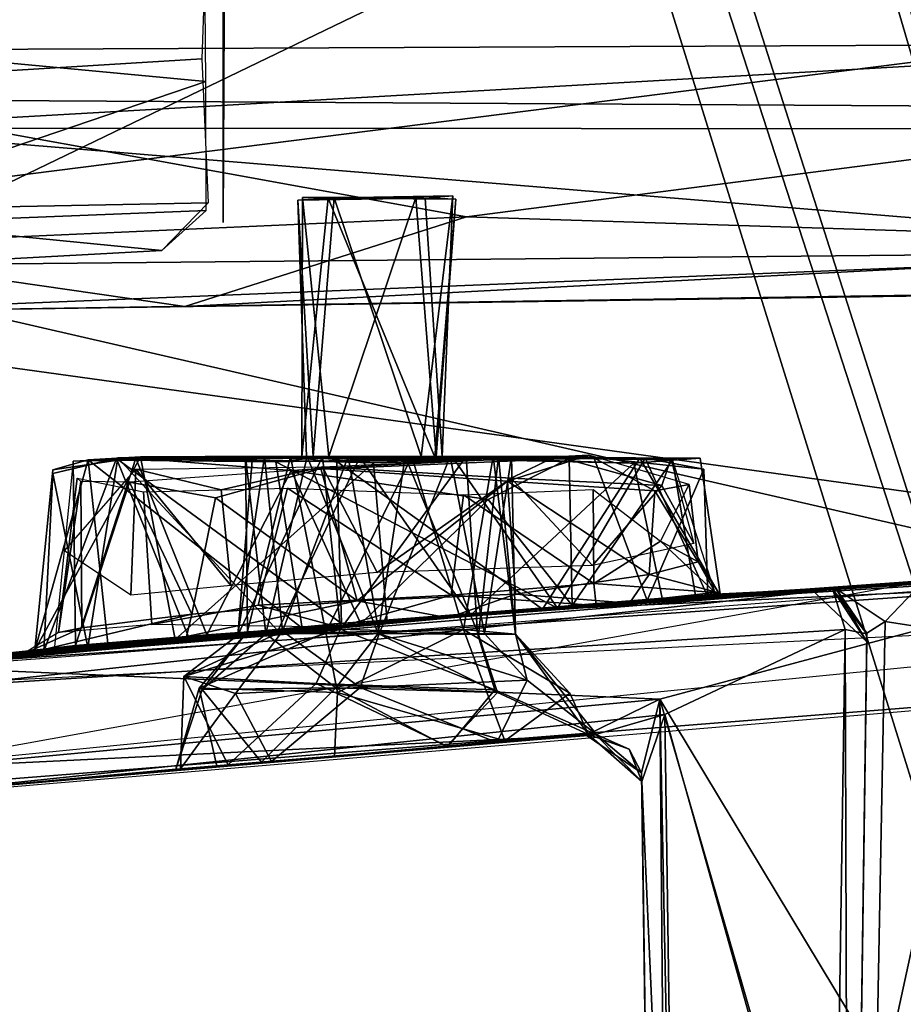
# Model space of a CAD drawing. Header units: millimetres. Extents: x -367 to 317, y -615 to 392.
# Tile 113 of 191: x -74 to -57, y 111 to 131. Entities that reach past the tile are written whole.
import ezdxf

# ---------------------------------------------------------------- set-up
doc = ezdxf.new("R2010")
doc.units = ezdxf.units.MM
doc.layers.add('Fbx_Root', color=7, linetype='Continuous', true_color=0x000000)
doc.styles.add('Default', font='arial.ttf')
doc.dimstyles.new('Default', dxfattribs={"dimscale": 10, "dimtxt": 2.5, "dimasz": 3, "dimexe": 1, "dimexo": 0.5, "dimgap": 0.8, "dimtad": 1, "dimtoh": 1, "dimzin": 1, "dimdsep": 46, "dimtxsty": 'Default', "dimcen": 2.5, "dimadec": 1, "dimazin": 1, "dimtfac": 1, "dimtdec": 4, "dimtix": 1, "dimtofl": 0, "dimtmove": 1, "dimatfit": 3, "dimfxl": 1, "dimtolj": 1, "dimtzin": 1, "dimarcsym": 0})

# ---------------------------------------------------------------- blocks, each defined once
blk = doc.blocks.new('*D1')
at = {"layer": 'Defpoints', "color": 0}
for p in [(-317.816, 295.28), (317.184, 295.28), (-317.816, -604.775)]:
    blk.add_point(p, dxfattribs=at)
at = {"layer": 'Fbx_Root', "color": 0, "lineweight": -2}
for p, q in [((-317.816, 290.28), (-317.816, -614.775)), ((317.184, 290.28), (317.184, -614.775)), ((287.184, -604.775), (-287.816, -604.775))]:
    blk.add_line(p, q, dxfattribs=at)
at = {"layer": 'Fbx_Root', "color": 0}
for points in [[(-287.816, -599.775), (-287.816, -609.775), (-317.816, -604.775)], [(287.184, -609.775), (287.184, -599.775), (317.184, -604.775)]]:
    blk.add_solid(points, dxfattribs=at)
at = {"layer": 'Fbx_Root', "color": 0, "insert": (-0.316, -584.012), "char_height": 25, "attachment_point": 5, "style": 'Default'}
blk.add_mtext('\\A1;635.00', dxfattribs=at)

msp = doc.modelspace()

# ---------------------------------------------------------------- linework, layer by layer
at = {"layer": 'Fbx_Root'}
for points in [[(-25.911, 24.415, 145.631), (-82.954, 219.261, 125.702), (-120.995, 322.14, 74.347)], [(-89.435, 220.459, 91.83), (-25.911, 24.415, 145.631), (-120.995, 322.14, 74.347)], [(0.781, 36.134, 150.179), (-36.184, 138.696, 142.664), (-94.951, 315.452, 97.17)], [(-94.951, 315.452, 97.17), (-44.542, 171.205, 100.299), (0.781, 36.134, 150.179)], [(-22.748, 28.501, 150.426), (-23.519, 26.824, 115.768), (-109.579, 310.734, 97.414)], [(-68.065, 172.815, 99.126), (-109.579, 310.734, 97.414), (-23.519, 26.824, 115.768)], [(-109.579, 310.734, 97.414), (-69.173, 182.271, 129.492), (-22.748, 28.501, 150.426)], [(-70.267, 266.657, 85.949), (-46.929, 179.424, 135.432), (5.797, 34.736, 144.642)], [(5.797, 34.736, 144.642), (-25.009, 132.765, 105.522), (-70.267, 266.657, 85.949)], [(-77.224, 222.849, 124.459), (-39.781, 100.657, 152.196), (-69.173, 182.271, 129.492)], [(-39.781, 100.657, 152.196), (-77.224, 222.849, 124.459), (-53.35, 174.077, 137.115)], [(-89.435, 220.459, 91.83), (-68.065, 172.815, 99.126), (-28.272, 24.105, 116.668)], [(-28.272, 24.105, 116.668), (-25.911, 24.415, 145.631), (-89.435, 220.459, 91.83)], [(-82.954, 219.261, 125.702), (-25.911, 24.415, 145.631), (-21.602, 27.231, 168.404)], [(-82.954, 219.261, 125.702), (-21.602, 27.231, 168.404), (-49.184, 120.055, 150.115)], [(-49.184, 120.055, 150.115), (-70.175, 214.27, 130.217), (-82.954, 219.261, 125.702)], [(-70.175, 214.27, 130.217), (-49.184, 120.055, 150.115), (-38.642, 117.213, 152.783)], [(-70.175, 214.27, 130.217), (-38.642, 117.213, 152.783), (-40.866, 153.038, 144.157)], [(-95.537, 129.043, 428.681), (-28.47, 141.174, 425.957), (-27.035, 187.969, 423.747), (-108.124, 176.948, 426.756)], [(-22.748, 28.501, 150.426), (-69.173, 182.271, 129.492), (-19.906, 31.382, 165.312)], [(-69.173, 182.271, 129.492), (-39.781, 100.657, 152.196), (-19.906, 31.382, 165.312)], [(-23.519, 26.824, 115.768), (-28.272, 24.105, 116.668), (-68.065, 172.815, 99.126)], [(-94.968, 140.06, 353.81), (-47.018, 157.899, 353.849), (-69.397, 54.76, 353.82)], [(-47.018, 157.899, 353.849), (-68.71, -22.938, 353.808), (-69.397, 54.76, 353.82)], [(-43.864, -195.076, 353.854), (-68.71, -22.938, 353.808), (-47.018, 157.899, 353.849)], [(-45.26, 141.793, 283.761), (-80.42, 124.81, 280.69), (-81.334, 155.72, 292.018)], [(-44.401, 150.598, 341.491), (-82.277, 143.144, 339.707), (-82.489, 126.745, 334.844), (-44.629, 131.55, 336.907)], [(-45.26, 141.793, 283.761), (-51.249, 120.766, 277.11), (-80.42, 124.81, 280.69)], [(-95.537, 129.043, 428.681), (-37.423, 37.545, 429.661), (-28.47, 141.174, 425.957)], [(-69.397, 54.76, 353.82), (-83.32, 61.728, 353.78), (-94.968, 140.06, 353.81)], [(-70.371, 135.1, 308.116), (-70.371, 127.886, 312.636), (-70.372, 133.095, 313.324)], [(-78.805, 130.376, 309.268), (-70.74, 132.653, 308.564), (-78.741, 134.343, 307.908)], [(-70.79, 130.059, 324.902), (-79.119, 129.547, 324.863), (-79.408, 133.986, 326.695), (-70.655, 134.033, 326.46)], [(-70.355, 130.88, 316.046), (-70.372, 133.095, 313.324), (-70.371, 127.886, 312.636)], [(-70.369, 133.091, 321.36), (-70.373, 131.526, 319.749), (-70.371, 126.844, 320.472)], [(-70.371, 126.844, 320.472), (-70.371, 132.78, 325.904), (-70.369, 133.091, 321.36)], [(-78.805, 130.376, 309.268), (-70.71, 129.615, 310.25), (-70.74, 132.653, 308.564)], [(-49.088, 130.362, 300.737), (-49.054, 132.031, 299.299), (-78.69, 131.417, 299.325), (-78.648, 130.233, 300.291)], [(-49.006, 131.928, 304.716), (-49.036, 129.092, 305.846), (-78.299, 129.265, 306.19), (-78.222, 131.972, 305.13)], [(-82.489, 126.745, 334.844), (-45.448, 118.218, 334.465), (-44.629, 131.55, 336.907)], [(-70.373, 131.526, 319.749), (-70.355, 130.88, 316.046), (-70.371, 126.844, 320.472)], [(-70.371, 127.886, 312.636), (-70.371, 126.844, 320.472), (-70.355, 130.88, 316.046)], [(-79.15, 126.746, 313.126), (-70.71, 129.615, 310.25), (-78.805, 130.376, 309.268)], [(-78.648, 130.233, 300.291), (-78.204, 128.697, 300.827), (-49.088, 130.362, 300.737)], [(-49.088, 130.362, 300.737), (-78.204, 128.697, 300.827), (-48.487, 128.685, 301.253)], [(-79.394, 127.062, 321.758), (-79.119, 129.547, 324.863), (-70.79, 130.059, 324.902), (-70.664, 127.235, 321.581)], [(-79.15, 126.746, 313.126), (-70.705, 127.081, 313.424), (-70.71, 129.615, 310.25)], [(-65.596, 126.957, 307.658), (-79.151, 126.357, 308.429), (-78.299, 129.265, 306.19)], [(-78.299, 129.265, 306.19), (-49.036, 129.092, 305.846), (-65.596, 126.957, 307.658)], [(-95.537, 129.043, 428.681), (-113.369, -25.451, 435.337), (-73.598, -53.235, 434.339), (-37.423, 37.545, 429.661)], [(-48.106, 126.397, 307.45), (-65.596, 126.957, 307.658), (-49.036, 129.092, 305.846)], [(-78.65, 125.994, 300.817), (-48.878, 126.282, 301.271), (-78.204, 128.697, 300.827)], [(-48.487, 128.685, 301.253), (-78.204, 128.697, 300.827), (-48.878, 126.282, 301.271)], [(-68.193, 127.331, 317.943), (-65.864, 127.368, 318.462), (-66.409, 127.321, 320.805), (-68.907, 127.286, 320.394)], [(-68.606, 122.246, 318.357), (-68.193, 127.331, 317.943), (-68.907, 127.286, 320.394)], [(-68.907, 127.286, 320.394), (-66.409, 127.321, 320.805), (-66.07, 122.243, 320.866), (-68.737, 122.244, 320.317)], [(-68.828, 122.249, 290.12), (-68.814, 127.335, 291.827), (-68.295, 122.247, 292.468)], [(-68.308, 127.321, 289.554), (-68.814, 127.335, 291.827), (-68.828, 122.249, 290.12)], [(-66.219, 122.237, 289.468), (-68.308, 127.321, 289.554), (-68.828, 122.249, 290.12)], [(-65.802, 127.303, 290.045), (-66.591, 127.335, 292.505), (-68.814, 127.335, 291.827), (-68.308, 127.321, 289.554)], [(-66.591, 127.335, 292.505), (-68.295, 122.247, 292.468), (-68.814, 127.335, 291.827)], [(-66.485, 122.246, 317.768), (-68.193, 127.331, 317.943), (-68.606, 122.246, 318.357)], [(-68.308, 127.321, 289.554), (-66.219, 122.237, 289.468), (-65.802, 127.303, 290.045)], [(-68.295, 122.247, 292.468), (-66.591, 127.335, 292.505), (-66.19, 122.246, 292.214)], [(-68.193, 127.331, 317.943), (-66.485, 122.246, 317.768), (-65.864, 127.368, 318.462)], [(-66.591, 127.335, 292.505), (-65.802, 127.303, 290.045), (-66.19, 122.246, 292.214)], [(-66.07, 122.243, 320.866), (-65.864, 127.368, 318.462), (-66.485, 122.246, 317.768)], [(-66.07, 122.243, 320.866), (-66.409, 127.321, 320.805), (-65.864, 127.368, 318.462)], [(-66.19, 122.246, 292.214), (-65.802, 127.303, 290.045), (-66.219, 122.237, 289.468)], [(-79.394, 127.062, 321.758), (-70.664, 127.235, 321.581), (-71.576, 126.294, 317.349)], [(-68.606, 122.246, 318.357), (-68.907, 127.286, 320.394), (-68.737, 122.244, 320.317)], [(-79.15, 126.746, 313.126), (-79.519, 125.863, 318.239), (-71.576, 126.294, 317.349), (-70.705, 127.081, 313.424)], [(-79.394, 127.062, 321.758), (-71.576, 126.294, 317.349), (-79.519, 125.863, 318.239)], [(-65.596, 126.957, 307.658), (-71.127, 125.195, 307.066), (-79.151, 126.357, 308.429)], [(-71.127, 125.195, 307.066), (-65.596, 126.957, 307.658), (-48.106, 126.397, 307.45)], [(-45.448, 118.218, 334.465), (-82.489, 126.745, 334.844), (-84.611, 115.119, 331.844)], [(-79.151, 126.357, 308.429), (-71.127, 125.195, 307.066), (-78.935, 125.083, 307.928)], [(-71.127, 125.195, 307.066), (-48.106, 126.397, 307.45), (-48.835, 125.514, 306.603)], [(-78.65, 125.994, 300.817), (-78.643, 125.087, 301.778), (-48.878, 126.282, 301.271)], [(-48.193, 125.55, 302.118), (-48.878, 126.282, 301.271), (-78.643, 125.087, 301.778)], [(-48.193, 125.55, 302.118), (-78.643, 125.087, 301.778), (-48.835, 125.514, 306.603)], [(-71.127, 125.195, 307.066), (-48.835, 125.514, 306.603), (-78.643, 125.087, 301.778)], [(-78.643, 125.087, 301.778), (-78.935, 125.083, 307.928), (-71.127, 125.195, 307.066)], [(-81.847, 115.234, 278.466), (-80.42, 124.81, 280.69), (-51.249, 120.766, 277.11)], [(-63.19, 122.273, 323.111), (-68.452, 122.014, 325.241), (-64.788, 121.766, 325.061)], [(-63.19, 122.273, 323.111), (-64.788, 121.766, 325.061), (-61.897, 121.573, 322.335)], [(-61.221, 121.695, 319.157), (-63.19, 122.273, 323.111), (-61.897, 121.573, 322.335)], [(-71.312, 118.655, 285.607), (-71.996, 122.243, 286.504), (-74.07, 118.443, 289.931)], [(-73.715, 121.983, 290.098), (-74.07, 118.443, 289.931), (-71.996, 122.243, 286.504)], [(-73.715, 121.983, 290.098), (-73.023, 122.183, 294.047), (-74.07, 118.443, 289.931)], [(-74.07, 118.443, 289.931), (-73.023, 122.183, 294.047), (-72.636, 118.577, 294.974)], [(-73.895, 118.425, 321.024), (-72.464, 122.21, 323.262), (-71.039, 118.672, 324.978)], [(-73.714, 121.912, 319.489), (-72.464, 122.21, 323.262), (-73.895, 118.425, 321.024)], [(-71.996, 122.243, 286.504), (-73.023, 122.183, 294.047), (-73.715, 121.983, 290.098)], [(-72.464, 122.21, 323.262), (-73.714, 121.912, 319.489), (-72.443, 122.221, 315.255)], [(-73.714, 121.912, 319.489), (-73.032, 118.493, 315.776), (-72.443, 122.221, 315.255)], [(-73.273, 118.532, 293.472), (-73.32, 122.153, 291.244), (-73.689, 118.449, 288.937)], [(-69.796, 122.246, 291.619), (-69.558, 122.248, 289.635), (-73.32, 122.153, 291.244)], [(-73.32, 122.153, 291.244), (-69.558, 122.248, 289.635), (-70.509, 122.246, 286.813)], [(-73.32, 122.153, 291.244), (-72.088, 122.218, 294.635), (-69.796, 122.246, 291.619)], [(-72.088, 122.218, 294.635), (-73.32, 122.153, 291.244), (-73.273, 118.532, 293.472)], [(-73.273, 118.532, 293.472), (-70.69, 118.747, 296.486), (-72.088, 122.218, 294.635)], [(-69.302, 118.822, 312.997), (-72.443, 122.221, 315.255), (-73.032, 118.493, 315.776)], [(-73.023, 122.183, 294.047), (-71.996, 122.243, 286.504), (-68.295, 122.247, 292.468)], [(-73.023, 122.183, 294.047), (-68.295, 122.247, 292.468), (-69.338, 122.143, 297.204)], [(-72.636, 118.577, 294.974), (-73.023, 122.183, 294.047), (-68.819, 118.878, 297.699)], [(-69.338, 122.143, 297.204), (-68.819, 118.878, 297.699), (-73.023, 122.183, 294.047)], [(-72.538, 122.205, 316.484), (-70.72, 122.252, 324.003), (-69.931, 122.245, 319.783)], [(-68.36, 122.159, 313.7), (-72.538, 122.205, 316.484), (-69.048, 122.25, 317.362)], [(-69.931, 122.245, 319.783), (-69.048, 122.25, 317.362), (-72.538, 122.205, 316.484)], [(-72.464, 122.21, 323.262), (-72.443, 122.221, 315.255), (-68.606, 122.246, 318.357)], [(-68.606, 122.246, 318.357), (-68.737, 122.244, 320.317), (-72.464, 122.21, 323.262)], [(-68.138, 122.15, 325.973), (-72.464, 122.21, 323.262), (-68.737, 122.244, 320.317), (-66.07, 122.243, 320.866)], [(-68.138, 122.15, 325.973), (-68.05, 118.964, 326.069), (-72.464, 122.21, 323.262)], [(-71.039, 118.672, 324.978), (-72.464, 122.21, 323.262), (-68.05, 118.964, 326.069)], [(-67.686, 122.232, 312.978), (-66.485, 122.246, 317.768), (-68.606, 122.246, 318.357), (-72.443, 122.221, 315.255)], [(-72.443, 122.221, 315.255), (-69.302, 118.822, 312.997), (-67.686, 122.232, 312.978)], [(-68.422, 122.248, 293.443), (-69.796, 122.246, 291.619), (-72.088, 122.218, 294.635)], [(-72.088, 122.218, 294.635), (-63.58, 122.206, 295.499), (-68.422, 122.248, 293.443)], [(-69.039, 121.974, 296.766), (-72.088, 122.218, 294.635), (-70.69, 118.747, 296.486)], [(-63.58, 122.206, 295.499), (-72.088, 122.218, 294.635), (-69.039, 121.974, 296.766)], [(-68.828, 122.249, 290.12), (-71.996, 122.243, 286.504), (-67.422, 122.121, 284.312)], [(-71.996, 122.243, 286.504), (-68.828, 122.249, 290.12), (-68.295, 122.247, 292.468)], [(-71.996, 122.243, 286.504), (-71.312, 118.655, 285.607), (-67.422, 122.121, 284.312)], [(-67.153, 119.002, 284.32), (-67.422, 122.121, 284.312), (-71.312, 118.655, 285.607)], [(-70.72, 122.252, 324.003), (-63.262, 122.251, 323.208), (-66.8, 122.247, 321.937)], [(-66.8, 122.247, 321.937), (-68.722, 122.246, 321.573), (-70.72, 122.252, 324.003)], [(-68.722, 122.246, 321.573), (-69.931, 122.245, 319.783), (-70.72, 122.252, 324.003)], [(-65.025, 122.249, 285.939), (-70.509, 122.246, 286.813), (-67.916, 122.248, 288.403)], [(-69.558, 122.248, 289.635), (-67.916, 122.248, 288.403), (-70.509, 122.246, 286.813)], [(-69.796, 122.246, 291.619), (-70.084, 118.738, 291.45), (-69.558, 122.248, 289.635)], [(-69.558, 122.248, 289.635), (-70.084, 118.738, 291.45), (-69.209, 118.817, 288.969)], [(-68.422, 122.248, 293.443), (-70.084, 118.738, 291.45), (-69.796, 122.246, 291.619)], [(-70.084, 118.738, 291.45), (-68.422, 122.248, 293.443), (-68.07, 118.854, 293.731)], [(-69.048, 122.25, 317.362), (-69.931, 122.245, 319.783), (-69.894, 118.807, 318.512)], [(-68.722, 122.246, 321.573), (-69.535, 118.764, 321.068), (-69.931, 122.245, 319.783)], [(-69.931, 122.245, 319.783), (-69.535, 118.764, 321.068), (-69.894, 118.807, 318.512)], [(-68.354, 118.787, 316.874), (-69.048, 122.25, 317.362), (-69.894, 118.807, 318.512)], [(-69.558, 122.248, 289.635), (-69.209, 118.817, 288.969), (-67.916, 122.248, 288.403)], [(-69.535, 118.764, 321.068), (-68.722, 122.246, 321.573), (-67.33, 118.773, 322.097)], [(-68.295, 122.247, 292.468), (-66.19, 122.246, 292.214), (-65.849, 122.209, 297.146), (-69.338, 122.143, 297.204)], [(-65.849, 122.209, 297.146), (-63.805, 119.266, 296.675), (-69.338, 122.143, 297.204)], [(-68.819, 118.878, 297.699), (-69.338, 122.143, 297.204), (-63.805, 119.266, 296.675)], [(-65.523, 119.123, 312.992), (-67.686, 122.232, 312.978), (-69.302, 118.822, 312.997)], [(-67.31, 118.765, 288.236), (-67.916, 122.248, 288.403), (-69.209, 118.817, 288.969)], [(-69.048, 122.25, 317.362), (-66.669, 122.247, 316.803), (-68.36, 122.159, 313.7)], [(-69.048, 122.25, 317.362), (-68.354, 118.787, 316.874), (-66.669, 122.247, 316.803)], [(-63.58, 122.206, 295.499), (-69.039, 121.974, 296.766), (-65.17, 121.403, 296.802)], [(-63.096, 122.231, 286.169), (-66.219, 122.237, 289.468), (-68.828, 122.249, 290.12), (-67.422, 122.121, 284.312)], [(-66.8, 122.247, 321.937), (-67.33, 118.773, 322.097), (-68.722, 122.246, 321.573)], [(-65.599, 122.246, 292.972), (-68.422, 122.248, 293.443), (-63.58, 122.206, 295.499)], [(-65.599, 122.246, 292.972), (-68.07, 118.854, 293.731), (-68.422, 122.248, 293.443)], [(-68.419, 122.045, 285.167), (-63.835, 122.254, 286.931), (-64.717, 121.822, 285.331)], [(-62.165, 122.208, 316.376), (-68.36, 122.159, 313.7), (-66.669, 122.247, 316.803)], [(-65.653, 118.847, 317.192), (-66.669, 122.247, 316.803), (-68.354, 118.787, 316.874)], [(-68.138, 122.15, 325.973), (-66.07, 122.243, 320.866), (-62.191, 122.215, 323.379)], [(-62.191, 122.215, 323.379), (-64.102, 119.25, 325.248), (-68.138, 122.15, 325.973)], [(-68.05, 118.964, 326.069), (-68.138, 122.15, 325.973), (-64.102, 119.25, 325.248)], [(-68.07, 118.854, 293.731), (-65.599, 122.246, 292.972), (-65.381, 118.767, 292.923)], [(-67.916, 122.248, 288.403), (-65.915, 122.246, 288.765), (-65.025, 122.249, 285.939)], [(-67.916, 122.248, 288.403), (-67.31, 118.765, 288.236), (-65.915, 122.246, 288.765)], [(-62.312, 122.118, 314.93), (-66.485, 122.246, 317.768), (-67.686, 122.232, 312.978)], [(-67.686, 122.232, 312.978), (-65.523, 119.123, 312.992), (-62.312, 122.118, 314.93)], [(-62.046, 119.42, 286.469), (-63.096, 122.231, 286.169), (-67.422, 122.121, 284.312), (-67.153, 119.002, 284.32)], [(-67.33, 118.773, 322.097), (-66.8, 122.247, 321.937), (-65.361, 118.748, 321.332)], [(-65.239, 118.771, 289.151), (-65.915, 122.246, 288.765), (-67.31, 118.765, 288.236)], [(-64.965, 122.25, 320.411), (-66.8, 122.247, 321.937), (-63.262, 122.251, 323.208)], [(-64.965, 122.25, 320.411), (-65.361, 118.748, 321.332), (-66.8, 122.247, 321.937)], [(-66.669, 122.247, 316.803), (-65.068, 122.247, 318.094), (-62.165, 122.208, 316.376)], [(-66.669, 122.247, 316.803), (-65.653, 118.847, 317.192), (-65.068, 122.247, 318.094)], [(-61.005, 122.212, 320.307), (-66.07, 122.243, 320.866), (-66.485, 122.246, 317.768), (-62.312, 122.118, 314.93)], [(-66.19, 122.246, 292.214), (-66.219, 122.237, 289.468), (-63.096, 122.231, 286.169)], [(-66.19, 122.246, 292.214), (-63.096, 122.231, 286.169), (-62.089, 122.215, 294.598)], [(-65.849, 122.209, 297.146), (-66.19, 122.246, 292.214), (-62.089, 122.215, 294.598)], [(-62.191, 122.215, 323.379), (-66.07, 122.243, 320.866), (-61.005, 122.212, 320.307)], [(-65.915, 122.246, 288.765), (-64.71, 122.245, 290.613), (-65.025, 122.249, 285.939)], [(-65.915, 122.246, 288.765), (-65.239, 118.771, 289.151), (-64.71, 122.245, 290.613)], [(-62.089, 122.215, 294.598), (-63.805, 119.266, 296.675), (-65.849, 122.209, 297.146)], [(-64.63, 118.755, 319.621), (-65.068, 122.247, 318.094), (-65.653, 118.847, 317.192)], [(-61.547, 122.181, 292.554), (-64.71, 122.245, 290.613), (-65.599, 122.246, 292.972), (-63.58, 122.206, 295.499)], [(-65.381, 118.767, 292.923), (-65.599, 122.246, 292.972), (-64.71, 122.245, 290.613), (-64.635, 118.757, 291.213)], [(-61.753, 119.464, 315.611), (-62.312, 122.118, 314.93), (-65.523, 119.123, 312.992)], [(-65.361, 118.748, 321.332), (-64.965, 122.25, 320.411), (-64.63, 118.755, 319.621)], [(-64.635, 118.757, 291.213), (-64.71, 122.245, 290.613), (-65.239, 118.771, 289.151)], [(-63.58, 122.206, 295.499), (-65.17, 121.403, 296.802), (-63.518, 119.318, 296.326)], [(-65.068, 122.247, 318.094), (-64.965, 122.25, 320.411), (-62.165, 122.208, 316.376)], [(-64.965, 122.25, 320.411), (-65.068, 122.247, 318.094), (-64.63, 118.755, 319.621)], [(-61.547, 122.181, 292.554), (-65.025, 122.249, 285.939), (-64.71, 122.245, 290.613)], [(-63.262, 122.251, 323.208), (-62.165, 122.208, 316.376), (-64.965, 122.25, 320.411)], [(-63.835, 122.254, 286.931), (-61.761, 121.677, 288.29), (-64.717, 121.822, 285.331)], [(-64.102, 119.25, 325.248), (-62.191, 122.215, 323.379), (-60.608, 119.505, 320.523)], [(-63.835, 122.254, 286.931), (-61.584, 122.197, 290.583), (-61.761, 121.677, 288.29)], [(-63.805, 119.266, 296.675), (-62.089, 122.215, 294.598), (-60.853, 119.491, 292.946)], [(-61.547, 122.181, 292.554), (-63.58, 122.206, 295.499), (-63.518, 119.318, 296.326)], [(-63.518, 119.318, 296.326), (-61.101, 119.515, 293.119), (-61.547, 122.181, 292.554)], [(-63.096, 122.231, 286.169), (-62.046, 119.42, 286.469), (-60.934, 122.002, 289.757)], [(-63.096, 122.231, 286.169), (-60.934, 122.002, 289.757), (-62.089, 122.215, 294.598)], [(-62.312, 122.118, 314.93), (-61.753, 119.464, 315.611), (-60.608, 119.505, 320.523), (-61.005, 122.212, 320.307)], [(-61.005, 122.212, 320.307), (-60.608, 119.505, 320.523), (-62.191, 122.215, 323.379)], [(-62.089, 122.215, 294.598), (-60.934, 122.002, 289.757), (-60.853, 119.491, 292.946)], [(-61.584, 122.197, 290.583), (-61.133, 120.54, 290.383), (-61.761, 121.677, 288.29)], [(-60.708, 119.541, 287.608), (-61.547, 122.181, 292.554), (-61.101, 119.515, 293.119)], [(-73.895, 118.425, 321.024), (-73.032, 118.493, 315.776), (-73.714, 121.912, 319.489)], [(-73.488, 120.395, 290.089), (-72.089, 121.998, 287.343), (-72.183, 119.523, 287.038)], [(-68.452, 122.014, 325.241), (-72.213, 121.745, 323.003), (-70.523, 121.436, 324.625)], [(-70.22, 119.713, 285.467), (-72.183, 119.523, 287.038), (-72.089, 121.998, 287.343)], [(-72.089, 121.998, 287.343), (-68.419, 122.045, 285.167), (-70.411, 121.596, 285.649)], [(-72.089, 121.998, 287.343), (-70.411, 121.596, 285.649), (-70.22, 119.713, 285.467)], [(-70.69, 118.747, 296.486), (-67.67, 118.961, 297.453), (-69.039, 121.974, 296.766)], [(-68.452, 122.014, 325.241), (-70.523, 121.436, 324.625), (-67.744, 119.409, 325.696)], [(-70.411, 121.596, 285.649), (-68.419, 122.045, 285.167), (-67.35, 119.967, 284.675), (-70.22, 119.713, 285.467)], [(-65.17, 121.403, 296.802), (-69.039, 121.974, 296.766), (-67.67, 118.961, 297.453)], [(-64.788, 121.766, 325.061), (-68.452, 122.014, 325.241), (-67.744, 119.409, 325.696)], [(-68.419, 122.045, 285.167), (-64.717, 121.822, 285.331), (-67.35, 119.967, 284.675)], [(-60.853, 119.491, 292.946), (-60.934, 122.002, 289.757), (-62.046, 119.42, 286.469)], [(-73.167, 121.757, 320.94), (-73.24, 121.823, 317.599), (-73.606, 118.793, 317.932)], [(-71.776, 118.947, 314.834), (-73.606, 118.793, 317.932), (-73.24, 121.823, 317.599), (-71.939, 121.551, 315.381)], [(-73.606, 118.793, 317.932), (-73.147, 118.879, 321.77), (-73.167, 121.757, 320.94)], [(-72.213, 121.745, 323.003), (-73.167, 121.757, 320.94), (-73.147, 118.879, 321.77)], [(-73.147, 118.879, 321.77), (-70.99, 119.152, 324.542), (-72.213, 121.745, 323.003)], [(-70.523, 121.436, 324.625), (-72.213, 121.745, 323.003), (-70.99, 119.152, 324.542)], [(-67.744, 119.409, 325.696), (-64.634, 119.546, 325.101), (-64.788, 121.766, 325.061)], [(-63.118, 120.108, 286.25), (-67.35, 119.967, 284.675), (-64.717, 121.822, 285.331)], [(-61.897, 121.573, 322.335), (-64.788, 121.766, 325.061), (-62.006, 119.93, 322.892)], [(-64.634, 119.546, 325.101), (-62.006, 119.93, 322.892), (-64.788, 121.766, 325.061)], [(-64.717, 121.822, 285.331), (-61.761, 121.677, 288.29), (-63.118, 120.108, 286.25)], [(-61.221, 121.695, 319.157), (-61.897, 121.573, 322.335), (-61.046, 120.176, 319.334)], [(-61.788, 120.583, 316.716), (-61.221, 121.695, 319.157), (-61.046, 120.176, 319.334)], [(-69.682, 119.33, 313.492), (-71.776, 118.947, 314.834), (-71.939, 121.551, 315.381), (-69.111, 121.627, 313.449)], [(-65.895, 119.526, 313.231), (-69.682, 119.33, 313.492), (-69.111, 121.627, 313.449)], [(-69.111, 121.627, 313.449), (-65.653, 121.492, 313.418), (-65.895, 119.526, 313.231)], [(-63.094, 119.754, 314.686), (-65.895, 119.526, 313.231), (-65.653, 121.492, 313.418)], [(-65.653, 121.492, 313.418), (-63.105, 121.602, 314.934), (-63.094, 119.754, 314.686)], [(-61.133, 120.54, 290.383), (-63.118, 120.108, 286.25), (-61.761, 121.677, 288.29)], [(-61.788, 120.583, 316.716), (-63.094, 119.754, 314.686), (-63.105, 121.602, 314.934)], [(-62.006, 119.93, 322.892), (-61.046, 120.176, 319.334), (-61.897, 121.573, 322.335)], [(-70.99, 119.152, 324.542), (-67.744, 119.409, 325.696), (-70.523, 121.436, 324.625)], [(-67.67, 118.961, 297.453), (-63.518, 119.318, 296.326), (-65.17, 121.403, 296.802)], [(-34.302, 121.109, 276.582), (-53.359, 119.742, 276.977), (-64.561, 119.214, 278.249)], [(-34.302, 121.109, 276.582), (-64.561, 119.214, 278.249), (-56.664, 119.75, 279.041)], [(-78.407, 117.933, 329.547), (-63.606, 119.285, 329.654), (-43.831, 120.588, 329.945)], [(-63.606, 119.285, 329.654), (-60.608, 119.505, 320.523), (-43.831, 120.588, 329.945)], [(-63.094, 119.754, 314.686), (-61.788, 120.583, 316.716), (-60.713, 119.573, 317.1)], [(-62.046, 119.42, 286.469), (-42.737, 120.63, 281.024), (-60.853, 119.491, 292.946)], [(-42.737, 120.63, 281.024), (-62.046, 119.42, 286.469), (-55.373, 119.899, 277.816)], [(-61.788, 120.583, 316.716), (-61.046, 120.176, 319.334), (-60.713, 119.573, 317.1)], [(-43.831, 120.588, 329.945), (-61.753, 119.464, 315.611), (-42.737, 120.63, 281.024)], [(-61.753, 119.464, 315.611), (-60.853, 119.491, 292.946), (-42.737, 120.63, 281.024)], [(-61.753, 119.464, 315.611), (-43.831, 120.588, 329.945), (-60.608, 119.505, 320.523)], [(-61.046, 120.176, 319.334), (-62.006, 119.93, 322.892), (-60.64, 119.571, 321.031)], [(-60.64, 119.571, 321.031), (-60.713, 119.573, 317.1), (-61.046, 120.176, 319.334)], [(-55.373, 119.899, 277.816), (-67.153, 119.002, 284.32), (-78.436, 117.983, 279.281)], [(-67.153, 119.002, 284.32), (-55.373, 119.899, 277.816), (-62.046, 119.42, 286.469)], [(-65.895, 119.526, 313.231), (-63.094, 119.754, 314.686), (-63.051, 119.32, 313.486)], [(-64.634, 119.546, 325.101), (-62.397, 119.369, 324.861), (-62.006, 119.93, 322.892)], [(-58.339, 119.645, 281.663), (-56.664, 119.75, 279.041), (-64.561, 119.214, 278.249)], [(-60.713, 119.573, 317.1), (-63.051, 119.32, 313.486), (-63.094, 119.754, 314.686)], [(-60.64, 119.571, 321.031), (-62.006, 119.93, 322.892), (-62.397, 119.369, 324.861)], [(-57.372, 119.006, 280.433), (-56.664, 119.75, 279.041), (-58.339, 119.645, 281.663)], [(-56.664, 119.75, 279.041), (-57.372, 119.006, 280.433), (-56.45, 118.861, 279.619)], [(-76.84, 118.13, 327.89), (-75.844, 117.729, 328.567), (-58.401, 119.636, 328.403)], [(-76.84, 118.13, 327.89), (-58.401, 119.636, 328.403), (-67.679, 118.954, 326.7)], [(-67.67, 118.961, 297.453), (-76.68, 118.15, 303.752), (-69.383, 118.808, 311.977), (-58.822, 119.633, 308.119)], [(-53.359, 119.742, 276.977), (-61.799, 117.48, 277.095), (-76.679, 118.125, 278.636)], [(-53.359, 119.742, 276.977), (-76.679, 118.125, 278.636), (-64.561, 119.214, 278.249)], [(-75.844, 117.729, 328.567), (-58.158, 118.849, 328.819), (-58.401, 119.636, 328.403)], [(-69.383, 118.808, 311.977), (-62.475, 119.365, 313.79), (-58.822, 119.633, 308.119)], [(-68.291, 118.956, 283.883), (-60.708, 119.541, 287.608), (-58.339, 119.645, 281.663)], [(-58.339, 119.645, 281.663), (-64.561, 119.214, 278.249), (-68.291, 118.956, 283.883)], [(-62.04, 119.399, 324.821), (-67.679, 118.954, 326.7), (-58.401, 119.636, 328.403)], [(-63.518, 119.318, 296.326), (-67.67, 118.961, 297.453), (-58.822, 119.633, 308.119)], [(-61.101, 119.515, 293.119), (-63.518, 119.318, 296.326), (-58.822, 119.633, 308.119)], [(-62.475, 119.365, 313.79), (-59.849, 119.56, 318.68), (-58.822, 119.633, 308.119)], [(-59.849, 119.56, 318.68), (-62.04, 119.399, 324.821), (-58.401, 119.636, 328.403)], [(-32.295, 68.498, 262.982), (-61.799, 117.48, 277.095), (-53.359, 119.742, 276.977)], [(-60.708, 119.541, 287.608), (-61.101, 119.515, 293.119), (-58.822, 119.633, 308.119)], [(-58.822, 119.633, 308.119), (-58.339, 119.645, 281.663), (-60.708, 119.541, 287.608)], [(-58.401, 119.636, 328.403), (-58.822, 119.633, 308.119), (-59.849, 119.56, 318.68)], [(-58.339, 119.645, 281.663), (-58.822, 119.633, 308.119), (-57.735, 118.608, 301.479)], [(-58.822, 119.633, 308.119), (-58.401, 119.636, 328.403), (-57.735, 118.608, 301.479)], [(-58.401, 119.636, 328.403), (-58.158, 118.849, 328.819), (-57.736, 118.763, 328.129)], [(-57.736, 118.763, 328.129), (-57.735, 118.608, 301.479), (-58.401, 119.636, 328.403)], [(-57.735, 118.608, 301.479), (-57.732, 118.775, 281.433), (-58.339, 119.645, 281.663)], [(-58.339, 119.645, 281.663), (-57.732, 118.775, 281.433), (-57.372, 119.006, 280.433)], [(-67.744, 119.409, 325.696), (-70.99, 119.152, 324.542), (-71.094, 118.714, 325.595)], [(-67.744, 119.409, 325.696), (-71.094, 118.714, 325.595), (-65.956, 119.078, 326.456)], [(-69.682, 119.33, 313.492), (-65.895, 119.526, 313.231), (-68.11, 118.893, 312.053)], [(-63.051, 119.32, 313.486), (-68.11, 118.893, 312.053), (-65.895, 119.526, 313.231)], [(-64.634, 119.546, 325.101), (-67.744, 119.409, 325.696), (-65.956, 119.078, 326.456)], [(-62.397, 119.369, 324.861), (-64.634, 119.546, 325.101), (-65.956, 119.078, 326.456)], [(-65.523, 119.123, 312.992), (-63.805, 119.266, 296.675), (-61.753, 119.464, 315.611)], [(-60.608, 119.505, 320.523), (-63.606, 119.285, 329.654), (-64.102, 119.25, 325.248)], [(-60.853, 119.491, 292.946), (-61.753, 119.464, 315.611), (-63.805, 119.266, 296.675)], [(-78.407, 117.933, 329.547), (-71.039, 118.672, 324.978), (-63.606, 119.285, 329.654)], [(-44.273, 119.353, 330.217), (-77.506, 116.07, 329.784), (-77.665, 117.711, 329.735)], [(-64.561, 119.214, 278.249), (-76.679, 118.125, 278.636), (-73.689, 118.449, 288.937)], [(-73.689, 118.449, 288.937), (-68.291, 118.956, 283.883), (-64.561, 119.214, 278.249)], [(-71.776, 118.947, 314.834), (-69.682, 119.33, 313.492), (-68.11, 118.893, 312.053)], [(-68.05, 118.964, 326.069), (-63.606, 119.285, 329.654), (-71.039, 118.672, 324.978)], [(-63.805, 119.266, 296.675), (-65.523, 119.123, 312.992), (-68.819, 118.878, 297.699)], [(-64.102, 119.25, 325.248), (-63.606, 119.285, 329.654), (-68.05, 118.964, 326.069)], [(-71.312, 118.655, 285.607), (-78.436, 117.983, 279.281), (-67.153, 119.002, 284.32)], [(-65.523, 119.123, 312.992), (-69.302, 118.822, 312.997), (-78.046, 118.022, 291.855), (-68.819, 118.878, 297.699)], [(-70.99, 119.152, 324.542), (-73.147, 118.879, 321.77), (-74.334, 118.354, 320.925)], [(-70.99, 119.152, 324.542), (-74.334, 118.354, 320.925), (-71.094, 118.714, 325.595)], [(-57.372, 119.006, 280.433), (-58.667, 50.886, 265.062), (-56.45, 118.861, 279.619)], [(-58.667, 50.886, 265.062), (-57.372, 119.006, 280.433), (-57.732, 118.775, 281.433)], [(-68.819, 118.878, 297.699), (-78.046, 118.022, 291.855), (-72.636, 118.577, 294.974)], [(-73.032, 118.493, 315.776), (-78.046, 118.022, 291.855), (-69.302, 118.822, 312.997)], [(-67.679, 118.954, 326.7), (-72.726, 118.516, 324.458), (-76.84, 118.13, 327.89)], [(-67.67, 118.961, 297.453), (-70.69, 118.747, 296.486), (-76.68, 118.15, 303.752)], [(-74.683, 118.338, 317.941), (-69.383, 118.808, 311.977), (-76.68, 118.15, 303.752)], [(-76.524, 115.629, 328.174), (-61.7, 117.177, 328.531), (-58.158, 118.849, 328.819), (-75.844, 117.729, 328.567)], [(-73.147, 118.879, 321.77), (-73.606, 118.793, 317.932), (-74.334, 118.354, 320.925)], [(-71.147, 117.925, 291.763), (-68.07, 118.854, 293.731), (-68.547, 117.791, 294.651)], [(-68.07, 118.854, 293.731), (-71.147, 117.925, 291.763), (-70.084, 118.738, 291.45)], [(-70.084, 118.738, 291.45), (-71.147, 117.925, 291.763), (-69.209, 118.817, 288.969)], [(-70.131, 117.592, 288.19), (-69.209, 118.817, 288.969), (-71.147, 117.925, 291.763)], [(-69.894, 118.807, 318.512), (-70.846, 117.694, 317.46), (-68.354, 118.787, 316.874)], [(-69.894, 118.807, 318.512), (-70.783, 117.672, 321.144), (-70.846, 117.694, 317.46)], [(-68.127, 117.613, 315.601), (-68.354, 118.787, 316.874), (-70.846, 117.694, 317.46)], [(-69.535, 118.764, 321.068), (-70.783, 117.672, 321.144), (-69.894, 118.807, 318.512)], [(-67.682, 117.708, 287.142), (-69.209, 118.817, 288.969), (-70.131, 117.592, 288.19)], [(-69.209, 118.817, 288.969), (-67.682, 117.708, 287.142), (-67.31, 118.765, 288.236)], [(-68.547, 117.791, 294.651), (-68.07, 118.854, 293.731), (-65.04, 117.663, 294.101)], [(-68.354, 118.787, 316.874), (-68.127, 117.613, 315.601), (-65.653, 118.847, 317.192)], [(-64.841, 116.664, 315.845), (-65.653, 118.847, 317.192), (-68.127, 117.613, 315.601)], [(-65.381, 118.767, 292.923), (-65.04, 117.663, 294.101), (-68.07, 118.854, 293.731)], [(-63.568, 117.6, 318.359), (-65.653, 118.847, 317.192), (-64.841, 116.664, 315.845)], [(-63.568, 117.6, 318.359), (-64.63, 118.755, 319.621), (-65.653, 118.847, 317.192)], [(-58.158, 118.849, 328.819), (-61.7, 117.177, 328.531), (-58.36, 105.271, 326.793)], [(-58.667, 50.886, 265.062), (-56.365, 84.119, 271.347), (-56.45, 118.861, 279.619)], [(-58.36, 105.271, 326.793), (-58.08, 93.994, 324.972), (-58.158, 118.849, 328.819)], [(-57.736, 118.763, 328.129), (-58.158, 118.849, 328.819), (-58.08, 93.994, 324.972)], [(-78.436, 117.983, 279.281), (-71.312, 118.655, 285.607), (-78.046, 118.022, 291.855)], [(-71.039, 118.672, 324.978), (-78.407, 117.933, 329.547), (-73.895, 118.425, 321.024)], [(-74.07, 118.443, 289.931), (-78.046, 118.022, 291.855), (-71.312, 118.655, 285.607)], [(-70.69, 118.747, 296.486), (-73.273, 118.532, 293.472), (-76.68, 118.15, 303.752)], [(-70.783, 117.672, 321.144), (-69.535, 118.764, 321.068), (-68.16, 117.703, 323.248)], [(-67.33, 118.773, 322.097), (-68.16, 117.703, 323.248), (-69.535, 118.764, 321.068)], [(-68.16, 117.703, 323.248), (-67.33, 118.773, 322.097), (-64.984, 117.612, 322.534)], [(-64.403, 117.851, 288.35), (-67.31, 118.765, 288.236), (-67.682, 117.708, 287.142)], [(-65.361, 118.748, 321.332), (-64.984, 117.612, 322.534), (-67.33, 118.773, 322.097)], [(-67.31, 118.765, 288.236), (-64.403, 117.851, 288.35), (-65.239, 118.771, 289.151)], [(-65.381, 118.767, 292.923), (-64.635, 118.757, 291.213), (-63.037, 116.781, 291.694), (-65.04, 117.663, 294.101)], [(-65.361, 118.748, 321.332), (-64.63, 118.755, 319.621), (-63.198, 116.788, 320.126), (-64.984, 117.612, 322.534)], [(-64.403, 117.851, 288.35), (-64.635, 118.757, 291.213), (-65.239, 118.771, 289.151)], [(-63.037, 116.781, 291.694), (-64.635, 118.757, 291.213), (-64.403, 117.851, 288.35)], [(-63.568, 117.6, 318.359), (-63.198, 116.788, 320.126), (-64.63, 118.755, 319.621)], [(-58.667, 50.886, 265.062), (-57.732, 118.775, 281.433), (-58.543, 60.756, 275.92)], [(-58.479, 65.412, 289.236), (-58.543, 60.756, 275.92), (-57.732, 118.775, 281.433)], [(-58.475, 65.621, 323.123), (-58.479, 65.412, 289.236), (-57.732, 118.775, 281.433), (-58.08, 93.994, 324.972)], [(-57.732, 118.775, 281.433), (-57.735, 118.608, 301.479), (-58.08, 93.994, 324.972)], [(-57.735, 118.608, 301.479), (-57.736, 118.763, 328.129), (-58.08, 93.994, 324.972)], [(-78.046, 118.022, 291.855), (-73.032, 118.493, 315.776), (-78.407, 117.933, 329.547)], [(-73.895, 118.425, 321.024), (-78.407, 117.933, 329.547), (-73.032, 118.493, 315.776)], [(-72.636, 118.577, 294.974), (-78.046, 118.022, 291.855), (-74.07, 118.443, 289.931)], [(-72.726, 118.516, 324.458), (-74.683, 118.338, 317.941), (-76.84, 118.13, 327.89)], [(-73.273, 118.532, 293.472), (-73.689, 118.449, 288.937), (-76.68, 118.15, 303.752)], [(-76.679, 118.125, 278.636), (-76.68, 118.15, 303.752), (-73.689, 118.449, 288.937)], [(-84.611, 115.119, 331.844), (-78.978, 115.383, 330.141), (-45.448, 118.218, 334.465)], [(-76.264, 116.138, 278.142), (-76.679, 118.125, 278.636), (-61.799, 117.48, 277.095)], [(-71.147, 117.925, 291.763), (-70.274, 116.187, 293.877), (-71.211, 116.114, 290.274)], [(-71.211, 116.114, 290.274), (-70.131, 117.592, 288.19), (-71.147, 117.925, 291.763)], [(-70.274, 116.187, 293.877), (-71.147, 117.925, 291.763), (-68.547, 117.791, 294.651)], [(-65.002, 116.631, 287.429), (-64.403, 117.851, 288.35), (-67.682, 117.708, 287.142)], [(-63.037, 116.781, 291.694), (-64.403, 117.851, 288.35), (-65.002, 116.631, 287.429)], [(-70.783, 117.672, 321.144), (-71.303, 116.105, 319.951), (-70.846, 117.694, 317.46)], [(-70.497, 116.165, 317.013), (-70.846, 117.694, 317.46), (-71.303, 116.105, 319.951)], [(-71.303, 116.105, 319.951), (-70.783, 117.672, 321.144), (-69.617, 116.245, 322.694)], [(-68.187, 116.36, 315.484), (-68.127, 117.613, 315.601), (-70.846, 117.694, 317.46), (-70.497, 116.165, 317.013)], [(-70.783, 117.672, 321.144), (-68.16, 117.703, 323.248), (-69.617, 116.245, 322.694)], [(-65.96, 116.553, 294.894), (-70.274, 116.187, 293.877), (-68.547, 117.791, 294.651)], [(-69.42, 116.257, 287.502), (-67.682, 117.708, 287.142), (-70.131, 117.592, 288.19)], [(-68.16, 117.703, 323.248), (-65.99, 116.547, 323.253), (-69.617, 116.245, 322.694)], [(-65.002, 116.631, 287.429), (-67.682, 117.708, 287.142), (-69.42, 116.257, 287.502)], [(-65.04, 117.663, 294.101), (-65.96, 116.553, 294.894), (-68.547, 117.791, 294.651)], [(-68.16, 117.703, 323.248), (-64.984, 117.612, 322.534), (-65.99, 116.547, 323.253)], [(-63.037, 116.781, 291.694), (-65.96, 116.553, 294.894), (-65.04, 117.663, 294.101)], [(-61.799, 117.48, 277.095), (-63.247, 116.772, 277.704), (-76.264, 116.138, 278.142)], [(-69.42, 116.257, 287.502), (-70.131, 117.592, 288.19), (-71.211, 116.114, 290.274)], [(-64.841, 116.664, 315.845), (-68.127, 117.613, 315.601), (-68.187, 116.36, 315.484)], [(-64.984, 117.612, 322.534), (-63.198, 116.788, 320.126), (-65.99, 116.547, 323.253)], [(-64.841, 116.664, 315.845), (-63.198, 116.788, 320.126), (-63.568, 117.6, 318.359)], [(-62.16, 116.03, 277.372), (-63.247, 116.772, 277.704), (-61.799, 117.48, 277.095)], [(-62.16, 116.03, 277.372), (-61.799, 117.48, 277.095), (-61.213, 50.295, 261.655)], [(-60.481, 51.188, 261.442), (-61.799, 117.48, 277.095), (-45.148, 59.809, 261.987)], [(-45.148, 59.809, 261.987), (-61.799, 117.48, 277.095), (-32.295, 68.498, 262.982)], [(-61.799, 117.48, 277.095), (-60.481, 51.188, 261.442), (-61.213, 50.295, 261.655)], [(-76.524, 115.629, 328.174), (-63.061, 116.788, 327.901), (-61.7, 117.177, 328.531)], [(-62.154, 115.863, 327.784), (-61.7, 117.177, 328.531), (-63.061, 116.788, 327.901)], [(-61.7, 117.177, 328.531), (-62.154, 115.863, 327.784), (-61.456, 100.261, 326.193)], [(-61.456, 100.261, 326.193), (-58.36, 105.271, 326.793), (-61.7, 117.177, 328.531)], [(-76.264, 116.138, 278.142), (-63.247, 116.772, 277.704), (-76.586, 115.618, 279.034)], [(-63.247, 116.772, 277.704), (-69.42, 116.257, 287.502), (-76.586, 115.618, 279.034)], [(-76.524, 115.629, 328.174), (-69.617, 116.245, 322.694), (-63.061, 116.788, 327.901)], [(-65.99, 116.547, 323.253), (-63.061, 116.788, 327.901), (-69.617, 116.245, 322.694)], [(-69.42, 116.257, 287.502), (-63.247, 116.772, 277.704), (-65.002, 116.631, 287.429)], [(-68.187, 116.36, 315.484), (-65.96, 116.553, 294.894), (-63.037, 116.781, 291.694), (-64.841, 116.664, 315.845)], [(-63.198, 116.788, 320.126), (-63.061, 116.788, 327.901), (-65.99, 116.547, 323.253)], [(-63.037, 116.781, 291.694), (-65.002, 116.631, 287.429), (-63.247, 116.772, 277.704)], [(-63.198, 116.788, 320.126), (-64.841, 116.664, 315.845), (-63.037, 116.781, 291.694)], [(-63.037, 116.781, 291.694), (-63.247, 116.772, 277.704), (-62.16, 116.03, 277.372)], [(-63.037, 116.781, 291.694), (-62.398, 116.496, 313.502), (-63.198, 116.788, 320.126)], [(-62.154, 115.863, 327.784), (-63.198, 116.788, 320.126), (-62.398, 116.496, 313.502)], [(-63.198, 116.788, 320.126), (-62.154, 115.863, 327.784), (-63.061, 116.788, 327.901)], [(-62.398, 116.496, 313.502), (-63.037, 116.781, 291.694), (-62.16, 116.03, 277.372)], [(-70.274, 116.187, 293.877), (-65.96, 116.553, 294.894), (-68.187, 116.36, 315.484)], [(-62.154, 115.863, 327.784), (-62.398, 116.496, 313.502), (-62.16, 116.03, 277.372)], [(-70.497, 116.165, 317.013), (-70.274, 116.187, 293.877), (-68.187, 116.36, 315.484)], [(-71.211, 116.114, 290.274), (-76.586, 115.618, 279.034), (-69.42, 116.257, 287.502)], [(-76.586, 115.618, 279.034), (-70.274, 116.187, 293.877), (-76.524, 115.629, 328.174)], [(-76.586, 115.618, 279.034), (-71.211, 116.114, 290.274), (-70.274, 116.187, 293.877)], [(-69.617, 116.245, 322.694), (-76.524, 115.629, 328.174), (-71.303, 116.105, 319.951)], [(-70.274, 116.187, 293.877), (-70.497, 116.165, 317.013), (-76.524, 115.629, 328.174)], [(-71.303, 116.105, 319.951), (-76.524, 115.629, 328.174), (-70.497, 116.165, 317.013)], [(-61.437, 64.699, 286.3), (-62.16, 116.03, 277.372), (-61.364, 59.623, 274.696)], [(-62.16, 116.03, 277.372), (-61.803, 90.74, 324.73), (-62.154, 115.863, 327.784)], [(-62.16, 116.03, 277.372), (-61.437, 64.699, 286.3), (-61.803, 90.74, 324.73)], [(-61.213, 50.295, 261.655), (-61.364, 59.623, 274.696), (-62.16, 116.03, 277.372)], [(-62.154, 115.863, 327.784), (-61.803, 90.74, 324.73), (-61.456, 100.261, 326.193)]]:
    msp.add_3dface(points, dxfattribs=at)

# ---------------------------------------------------------------- dimensions: what is measured, and where the dimension line sits
dim = msp.add_linear_dim(base=(-317.816, -604.775), p1=(317.184, 295.28), p2=(-317.816, 295.28), angle=180, dimstyle='Default', override={"dimscale": 10, "dimtxt": 2.5, "dimasz": 3, "dimexe": 1, "dimexo": 0.5, "dimgap": 0.8, "dimtad": 1, "dimtih": 0, "dimtoh": 0, "dimdec": 2, "dimlfac": 1, "dimzin": 1, "dimtxsty": 'Default', "dimsah": 0, "dimcen": 2.5, "dimadec": 1, "dimazin": 1, "dimtix": 0, "dimtmove": 0, "dimtzin": 1}, dxfattribs=at)
dim.commit()
dim.dimension.update_dxf_attribs({"geometry": '*D1', "text_midpoint": (-0.316, -584.012)})

doc.saveas('drawing.dxf')
